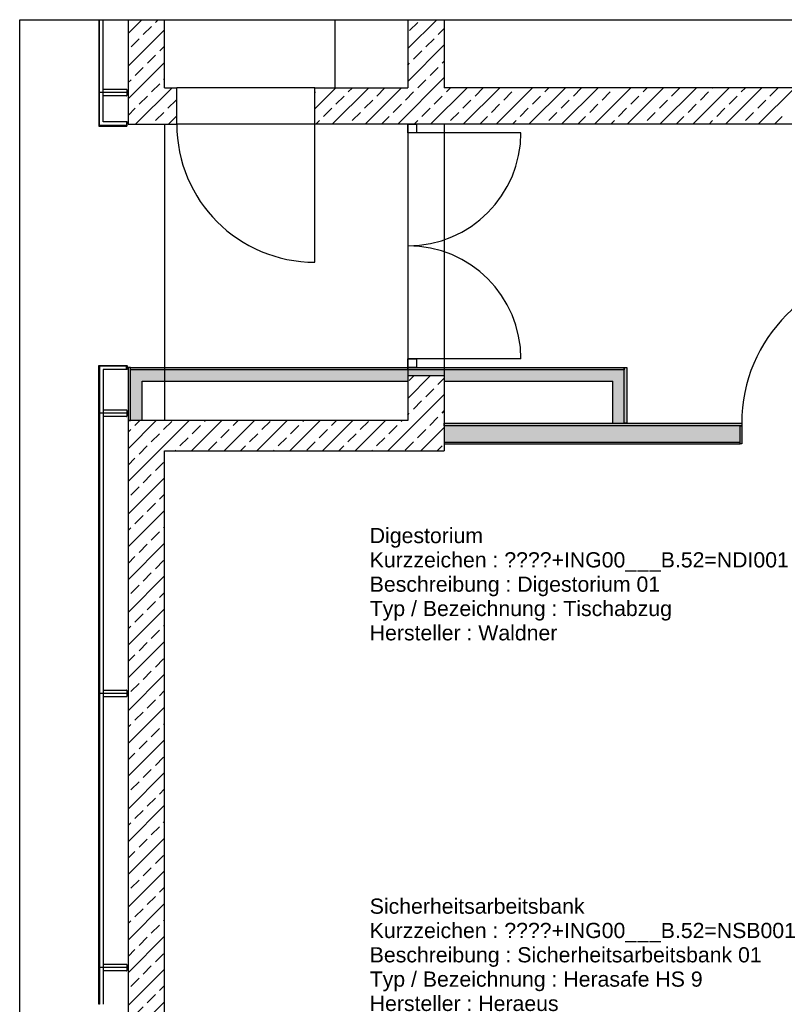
# Model space of a CAD drawing. Header units: metres. Extents: x 0 to 29.2, y 0 to 16.1.
# Tile 4 of 6: x 5.5 to 11.7, y 8 to 16.1. Entities that reach past the tile are written whole.
import ezdxf

# ---------------------------------------------------------------- set-up
doc = ezdxf.new("R2010")
doc.units = ezdxf.units.M
doc.linetypes.add('STRICHPUNKT2', pattern=[12.7, 6.35, -3.175, 0, -3.175])
doc.layers.get('0').update_dxf_attribs({"lineweight": 0})
doc.layers.add('003ARCH_A', color=7, linetype='Continuous')
doc.layers.add('006TX_TXT', color=255, linetype='Continuous')
doc.styles.get("Standard").update_dxf_attribs({"font": 'arial.ttf'})

# ---------------------------------------------------------------- blocks, each defined once
blk = doc.blocks.new('Architektur')
at = {"layer": '003ARCH_A'}
h = blk.add_hatch(dxfattribs=at)
h.set_pattern_fill('AR-SAND', color=256, scale=0.001)
h.set_pattern_definition([(37.5, (-38.131745, 12.0075), (-0.00160003, 0.048941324), [0, -0.038608, 0, -0.04318, 0, -0.041275]), (7.5, (-38.131745, 12.0075), (0.04495233, 0.07168251), [0, -0.020828, 0, -0.034798, 0, -0.013335]), (327.5, (-38.162987, 12.0075), (0.079099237, 0.00014372), [0, -0.0127, 0, -0.04572, 0, -0.05969]), (317.5, (-38.16299, 12.0075), (0.07635565, 0.02229293), [0, -0.00635, 0, -0.029972, 0, -0.03429])])
h.paths.add_polyline_path([(2.6183, 8.79), (2.6183, 8.835), (2.9183, 8.835), (2.9183, 8.79), (4.3033, 8.79), (4.3033, 8.445), (4.4183, 8.445), (4.4183, 8.905), (0.3183, 8.905), (0.3183, 8.4675), (0.4333, 8.4675), (0.4333, 8.79)])
h = blk.add_hatch(dxfattribs=at)
h.set_pattern_fill('ANSI33', color=256, scale=0.03)
h.set_pattern_definition([(45, (-36.43174, 17.4675), (-0.1347038, 0.1347038), []), (45, (-36.29704, 17.4675), (-0.1347038, 0.1347038), [0.09525, -0.047625])])
h.paths.add_polyline_path([(2.6183, 8.4675), (0.3183, 8.4675), (0.3183, 0.33), (2.6695, 0.33), (2.6695, 0.63), (0.6183, 0.63), (0.6183, 8.2175), (2.9183, 8.2175), (2.9183, 8.835), (2.6183, 8.835)])
h = blk.add_hatch(dxfattribs=at)
h.set_pattern_fill('AR-SAND', color=256, scale=0.001)
h.set_pattern_definition([(37.5, (-35.835836, 11.4925), (-0.00160003, 0.048941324), [0, -0.038608, 0, -0.04318, 0, -0.041275]), (7.5, (-35.835836, 11.4925), (0.04495233, 0.07168251), [0, -0.020828, 0, -0.034798, 0, -0.013335]), (327.5, (-35.86708, 11.4925), (0.079099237, 0.00014372), [0, -0.0127, 0, -0.04572, 0, -0.05969]), (317.5, (-35.86708, 11.4925), (0.07635565, 0.02229293), [0, -0.00635, 0, -0.029972, 0, -0.03429])])
h.paths.add_polyline_path([(2.9183, 8.445), (2.9183, 8.275), (5.3633, 8.275), (5.3633, 8.445)])
at = {"layer": '003ARCH_A', "linetype": 'Continuous'}
for p, q in [((-0.5731, 11.7644), (23.1206, 11.7644)), ((-0.5731, -0.7419), (-0.5731, 11.7644)), ((0.3183, 11.6511), (0.4315, 11.7644)), ((0.5445, 11.7426), (0.5662, 11.7644)), ((2.6183, 11.5264), (2.8562, 11.7644)), ((2.6324, 11.6752), (2.6997, 11.7426)), ((0.3183, 11.3817), (0.6183, 11.6817)), ((0.4434, 11.6416), (0.5108, 11.7089)), ((2.8681, 11.6416), (2.9183, 11.6917)), ((0.3424, 11.5405), (0.4098, 11.6079)), ((2.7671, 11.5405), (2.8344, 11.6079)), ((0.5781, 11.5069), (0.6183, 11.547)), ((2.6183, 11.257), (2.9183, 11.557)), ((2.666, 11.4395), (2.7334, 11.5069)), ((0.4771, 11.4058), (0.5445, 11.4732)), ((2.9018, 11.4058), (2.9183, 11.4223)), ((0.3183, 11.1123), (0.6183, 11.4123)), ((0.3761, 11.3048), (0.4434, 11.3722)), ((2.6183, 11.3917), (2.6324, 11.4058)), ((2.8007, 11.3048), (2.8681, 11.3722)), ((0.3183, 11.247), (0.3424, 11.2711)), ((0.6118, 11.2711), (0.6183, 11.2776)), ((2.5357, 10.905), (2.9183, 11.2876)), ((2.6997, 11.2038), (2.7671, 11.2711)), ((0.3804, 10.905), (0.6804, 11.205)), ((0.5108, 11.1701), (0.5781, 11.2374)), ((1.8533, 11.0308), (2.0274, 11.205)), ((1.8915, 11.2038), (1.8927, 11.205)), ((1.9968, 10.905), (2.2968, 11.205)), ((2.1272, 11.1701), (2.1621, 11.205)), ((2.2662, 10.905), (2.5662, 11.205)), ((2.363, 11.1364), (2.4303, 11.2038)), ((2.8051, 10.905), (3.1051, 11.205)), ((2.9355, 11.1701), (2.9704, 11.205)), ((3.0745, 10.905), (3.3745, 11.205)), ((3.1712, 11.1364), (3.2385, 11.2038)), ((3.3439, 10.905), (3.6439, 11.205)), ((3.5079, 11.2038), (3.5092, 11.205)), ((3.6133, 10.905), (3.9133, 11.205)), ((3.7437, 11.1701), (3.7786, 11.205)), ((3.8827, 10.905), (4.1827, 11.205)), ((3.9794, 11.1364), (4.0468, 11.2038)), ((4.1521, 10.905), (4.4521, 11.205)), ((4.3162, 11.2038), (4.3174, 11.205)), ((4.4215, 10.905), (4.7215, 11.205)), ((4.5519, 11.1701), (4.5868, 11.205)), ((4.6909, 10.905), (4.9909, 11.205)), ((4.7876, 11.1364), (4.855, 11.2038)), ((4.9603, 10.905), (5.2603, 11.205)), ((5.1244, 11.2038), (5.1256, 11.205)), ((5.2297, 10.905), (5.5297, 11.205)), ((5.3601, 11.1701), (5.395, 11.205)), ((5.4991, 10.905), (5.7991, 11.205)), ((5.5959, 11.1364), (5.6632, 11.2038)), ((0.4098, 11.0691), (0.4771, 11.1364)), ((0.6455, 11.0354), (0.7128, 11.1027)), ((1.8533, 11.1655), (1.8578, 11.1701)), ((2.0262, 11.0691), (2.0936, 11.1364)), ((2.2619, 11.0354), (2.3293, 11.1027)), ((2.5987, 11.1027), (2.666, 11.1701)), ((2.8344, 11.0691), (2.9018, 11.1364)), ((3.0702, 11.0354), (3.1375, 11.1027)), ((3.4069, 11.1027), (3.4743, 11.1701)), ((3.6426, 11.0691), (3.71, 11.1364)), ((3.8784, 11.0354), (3.9457, 11.1027)), ((4.2151, 11.1027), (4.2825, 11.1701)), ((4.4509, 11.0691), (4.5182, 11.1364)), ((4.6866, 11.0354), (4.754, 11.1027)), ((5.0234, 11.1027), (5.0907, 11.1701)), ((5.2591, 11.0691), (5.3264, 11.1364)), ((5.4948, 11.0354), (5.5622, 11.1027)), ((0.3183, 10.9776), (0.3761, 11.0354)), ((1.9252, 10.968), (1.9925, 11.0354)), ((2.4977, 11.0017), (2.565, 11.0691)), ((2.7334, 10.968), (2.8007, 11.0354)), ((3.3059, 11.0017), (3.3732, 11.0691)), ((3.5416, 10.968), (3.609, 11.0354)), ((4.1141, 11.0017), (4.1815, 11.0691)), ((4.3498, 10.968), (4.4172, 11.0354)), ((4.9223, 11.0017), (4.9897, 11.0691)), ((5.1581, 10.968), (5.2254, 11.0354)), ((0.5445, 10.9344), (0.6118, 11.0017)), ((0.6498, 10.905), (0.7183, 10.9735)), ((1.8621, 10.905), (1.8915, 10.9344)), ((2.1609, 10.9344), (2.2283, 11.0017)), ((2.4009, 10.905), (2.464, 10.968)), ((2.6704, 10.905), (2.6997, 10.9344)), ((2.9691, 10.9344), (3.0365, 11.0017)), ((3.2092, 10.905), (3.2722, 10.968)), ((3.4786, 10.905), (3.5079, 10.9344)), ((3.7774, 10.9344), (3.8447, 11.0017)), ((4.0174, 10.905), (4.0804, 10.968)), ((4.2868, 10.905), (4.3162, 10.9344)), ((4.5856, 10.9344), (4.6529, 11.0017)), ((4.8256, 10.905), (4.8887, 10.968)), ((5.095, 10.905), (5.1244, 10.9344)), ((5.3938, 10.9344), (5.4611, 11.0017)), ((5.6338, 10.905), (5.6969, 10.968))]:
    blk.add_line(p, q, dxfattribs=at)
at = {"layer": '003ARCH_A'}
for p, q in [((0.0783, 11.7644), (0.0783, 10.89)), ((0.0823, 10.894), (0.0823, 11.7644)), ((0.1123, 10.924), (0.1123, 11.7644)), ((0.3183, 11.7644), (0.3183, 10.905)), ((0.6183, 11.205), (0.6183, 11.7644)), ((2.0183, 11.7644), (2.0183, 11.205)), ((2.6183, 11.7644), (2.6183, 11.205)), ((2.9183, 11.7644), (2.9183, 11.205)), ((0.1123, 11.1923), (0.3043, 11.1923)), ((0.3083, 11.1883), (0.3083, 11.1413)), ((0.6183, 11.205), (0.7183, 11.205)), ((1.8533, 11.205), (0.7183, 11.205)), ((0.7183, 10.905), (0.7183, 11.205)), ((1.8533, 11.205), (2.6183, 11.205)), ((1.8533, 10.905), (1.8533, 11.205)), ((23.1206, 11.205), (2.9183, 11.205)), ((0.3043, 11.1373), (0.1123, 11.1373)), ((0.0783, 10.89), (0.3075, 10.89)), ((0.3047, 10.894), (0.0823, 10.894)), ((0.3095, 10.924), (0.1123, 10.924)), ((0.3069, 10.8917), (0.3047, 10.894)), ((0.3095, 10.924), (0.3055, 10.924)), ((0.3055, 10.924), (0.3055, 10.8948)), ((0.3055, 10.8948), (0.3078, 10.8926)), ((0.3095, 10.892), (0.3095, 10.924)), ((0.3183, 10.905), (0.7183, 10.905)), ((0.6183, 10.905), (0.6183, 8.4675)), ((1.8533, 10.905), (0.7183, 10.905)), ((23.1206, 10.905), (1.8533, 10.905)), ((1.8533, 9.77), (1.8533, 10.905)), ((2.6183, 10.905), (2.6183, 8.835)), ((2.6183, 10.905), (2.6883, 10.905)), ((2.6183, 10.835), (2.6183, 10.905)), ((2.6883, 10.905), (2.6883, 10.835)), ((2.9183, 10.905), (2.9183, 8.835)), ((3.5483, 10.835), (2.6183, 10.835)), ((2.6883, 10.835), (2.6183, 10.835)), ((0.0783, 3.6684), (0.0783, 8.92)), ((0.0783, 8.92), (0.3075, 8.92)), ((0.3047, 8.916), (0.0823, 8.916)), ((0.0823, 8.916), (0.0823, 3.6684)), ((0.3069, 8.9183), (0.3047, 8.916)), ((0.3055, 8.9152), (0.3078, 8.9174)), ((0.3055, 8.886), (0.3055, 8.9152)), ((0.3095, 8.918), (0.3095, 8.886)), ((2.6183, 8.975), (2.6883, 8.975)), ((2.6183, 8.905), (2.6183, 8.975)), ((3.5483, 8.975), (2.6183, 8.975)), ((2.6883, 8.975), (2.6883, 8.905)), ((0.1123, 8.886), (0.1123, 3.6684)), ((0.3095, 8.886), (0.1123, 8.886)), ((0.3095, 8.886), (0.3055, 8.886)), ((0.3183, 8.905), (0.3183, 8.4675)), ((0.3383, 8.905), (0.3183, 8.905)), ((0.3183, 8.905), (0.3183, 8.4675)), ((0.3383, 8.885), (0.3383, 8.905)), ((0.3383, 8.905), (2.6183, 8.905)), ((0.3383, 8.4675), (0.3383, 8.905)), ((2.6183, 8.885), (0.3383, 8.885)), ((2.6883, 8.905), (2.6183, 8.905)), ((2.6183, 8.885), (2.6183, 8.905)), ((2.6183, 8.905), (4.3983, 8.905)), ((2.6183, 8.905), (2.6183, 8.885)), ((4.3983, 8.885), (2.6183, 8.885)), ((2.9183, 8.835), (2.6183, 8.835)), ((2.6183, 8.835), (2.6183, 8.4675)), ((2.9183, 8.835), (2.9183, 8.2175)), ((4.3983, 8.905), (4.3983, 8.885)), ((4.3983, 8.445), (4.3983, 8.905)), ((4.3983, 8.905), (4.4183, 8.905)), ((4.4183, 8.905), (4.4183, 8.445)), ((0.4333, 8.79), (2.6183, 8.79)), ((0.4333, 8.4675), (0.4333, 8.79)), ((2.9183, 8.79), (4.3033, 8.79)), ((4.3033, 8.445), (4.3033, 8.79)), ((0.1123, 8.5544), (0.3043, 8.5544)), ((0.3083, 8.5504), (0.3083, 8.5034)), ((0.3043, 8.4994), (0.1123, 8.4994)), ((2.6183, 8.4675), (0.3183, 8.4675)), ((0.3183, 8.4675), (0.3183, 0.33)), ((0.3183, 8.4675), (0.3383, 8.4675)), ((2.9183, 8.425), (2.9183, 8.445)), ((2.9183, 8.445), (5.3633, 8.445)), ((5.3633, 8.425), (2.9183, 8.425)), ((4.4183, 8.445), (4.3983, 8.445)), ((5.3508, 8.275), (5.3508, 8.425)), ((5.3508, 8.425), (5.3633, 8.425)), ((5.3633, 8.445), (5.3633, 8.425)), ((5.3633, 8.425), (5.3633, 8.275)), ((5.3508, 8.2875), (2.9183, 8.2875)), ((2.9183, 8.2875), (2.9183, 8.275)), ((2.9183, 8.275), (5.3508, 8.275)), ((5.3508, 8.275), (5.3508, 8.2875)), ((5.3633, 8.275), (5.3508, 8.275)), ((0.6183, 0.63), (0.6183, 8.2175)), ((0.6183, 8.2175), (2.9183, 8.2175)), ((0.1123, 6.2511), (0.3043, 6.2511)), ((0.3083, 6.2471), (0.3083, 6.2001)), ((0.3043, 6.1961), (0.1123, 6.1961)), ((0.1123, 3.9954), (0.3043, 3.9954)), ((0.3083, 3.9914), (0.3083, 3.9444)), ((0.3043, 3.9404), (0.1123, 3.9404)), ((0.0823, 3.6684), (0.0783, 3.6684))]:
    blk.add_line(p, q, dxfattribs=at)
at = {"layer": '003ARCH_A', "linetype": 'STRICHPUNKT2'}
for p, q in [((0.3183, 11.1648), (0.0823, 11.1648)), ((0.3183, 8.5269), (0.0823, 8.5269)), ((0.3183, 6.2236), (0.0823, 6.2236)), ((0.3183, 3.9679), (0.0823, 3.9679))]:
    blk.add_line(p, q, dxfattribs=at)
at = {"layer": '003ARCH_A'}
for centre, radius, start, end in [((0.3043, 11.1883), 0.004, 0, 90), ((0.3043, 11.1413), 0.004, 270, 0), ((0.3074, 10.8921), 0.0006, 225, 45), ((0.3075, 10.892), 0.002, 270, 360), ((1.8533, 10.905), 1.135, 180, 270), ((2.6183, 10.835), 0.93, 270, 0), ((2.6183, 8.975), 0.93, 0, 90), ((6.6233, 8.445), 1.26, 90, 180), ((0.3074, 8.9179), 0.0006, 315, 135), ((0.3075, 8.918), 0.002, 0, 90), ((0.3043, 8.5504), 0.004, 0, 90), ((0.3043, 8.5034), 0.004, 270, 0), ((0.3043, 6.2471), 0.004, 0, 90), ((0.3043, 6.2001), 0.004, 270, 0), ((0.3043, 3.9914), 0.004, 0, 90), ((0.3043, 3.9444), 0.004, 270, 0)]:
    blk.add_arc(centre, radius, start, end, dxfattribs=at)
blk = doc.blocks.new('Digestorium KG400.070.050.250')
for s, p in [('Digestorium', (0, 0)), ('Kurzzeichen : ', (0, -0.2)), ('Beschreibung : ', (0, -0.4)), ('Typ / Bezeichnung : ', (0, -0.6)), ('Hersteller : ', (0, -0.8))]:
    blk.add_text(s, height=0.125).set_placement(p)
at = {"flags": 1}
for tag, p in [('NUMMER', (0, 0)), ('KURZTEXT', (0, 0)), ('MB.100.10.110', (0, -0.8)), ('MB.100.20.500', (0, -0.8)), ('KG400.099.003.110', (0, -0.8)), ('KG400.099.003.500', (0, -0.8)), ('KG400.099.003.103', (0, -0.8)), ('MB.100.50.100', (0, -0.8)), ('MB.100.50.102', (0, -0.8)), ('MB.100.50.103', (0, -0.8)), ('MB.100.20.110', (0, -0.8)), ('MB.100.20.100', (0, -0.8)), ('MB.100.90.100', (0, -0.8))]:
    blk.add_attdef(tag, p, '', height=0.125, dxfattribs=at)
for tag, p in [('MB.100.110.100', (1.1065, -0.2)), ('MB.100.110.110', (1.2134, -0.4)), ('MB.100.10.100', (1.5919, -0.6)), ('MB.100.20.120', (0.8927, -0.8))]:
    blk.add_attdef(tag, p, '', height=0.125)
blk = doc.blocks.new('Sicherheitsarbeitsbank KG400.070.050.300')
for s, p in [('Sicherheitsarbeitsbank', (0, 0)), ('Kurzzeichen : ', (0, -0.2)), ('Beschreibung : ', (0, -0.4)), ('Typ / Bezeichnung : ', (0, -0.6)), ('Hersteller : ', (0, -0.8))]:
    blk.add_text(s, height=0.125).set_placement(p)
at = {"flags": 1}
for tag, p in [('NUMMER', (0, 0)), ('KURZTEXT', (0, 0)), ('MB.100.10.110', (0, -0.8)), ('MB.100.20.500', (0, -0.8)), ('KG400.099.003.110', (0, -0.8)), ('KG400.099.003.500', (0, -0.8)), ('KG400.099.003.103', (0, -0.8)), ('MB.100.50.103', (0, -0.8)), ('MB.100.50.102', (0, -0.8)), ('MB.100.50.100', (0, -0.8)), ('MB.100.20.110', (0, -0.8)), ('MB.100.20.100', (0, -0.8)), ('MB.100.90.100', (0, -0.8))]:
    blk.add_attdef(tag, p, '', height=0.125, dxfattribs=at)
for tag, p in [('MB.100.110.100', (1.1065, -0.2)), ('MB.100.110.110', (1.2134, -0.4)), ('MB.100.10.100', (1.5919, -0.6)), ('MB.100.20.120', (0.8927, -0.8))]:
    blk.add_attdef(tag, p, '', height=0.125)

msp = doc.modelspace()

# ---------------------------------------------------------------- block references
at = {"layer": '003ARCH_A'}
msp.add_blockref('Architektur', (6.03, 4.3264), dxfattribs=at)
at = {"layer": '006TX_TXT'}
for name, p, values in [('Digestorium KG400.070.050.250', (8.3351, 11.7858), {'MB.100.110.100': '????+ING00___B.52=NDI001', 'MB.100.110.110': 'Digestorium 01', 'MB.100.10.100': 'Tischabzug', 'MB.100.20.120': 'Waldner'}), ('Sicherheitsarbeitsbank KG400.070.050.300', (8.3351, 8.7375), {'MB.100.110.100': '????+ING00___B.52=NSB001', 'MB.100.110.110': 'Sicherheitsarbeitsbank 01', 'MB.100.10.100': 'Herasafe HS 9', 'MB.100.20.120': 'Heraeus'})]:
    msp.add_blockref(name, p, dxfattribs=at).add_auto_attribs(values)

doc.saveas('drawing.dxf')
